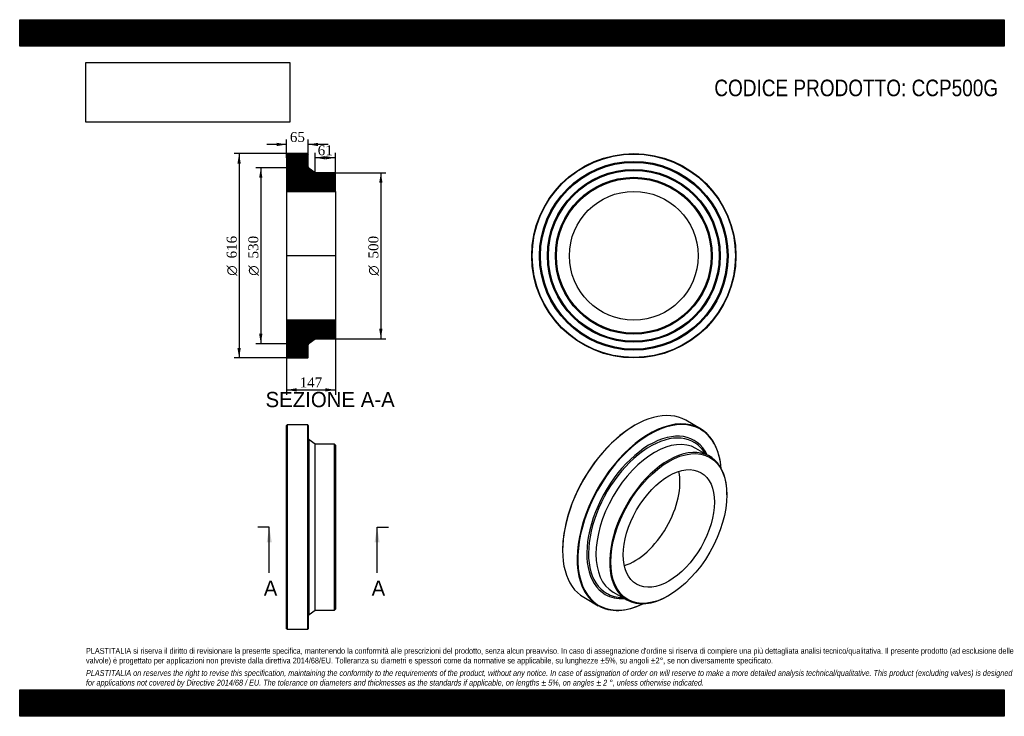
# Model space of a CAD drawing. Header units: millimetres. Extents: x 0 to 2970, y 0 to 2100.
import ezdxf
from ezdxf.enums import TextEntityAlignment as Align
from ezdxf.lldxf.tags import DXFTag

# ---------------------------------------------------------------- set-up
doc = ezdxf.new("R2010")
doc.units = ezdxf.units.MM
doc.header["$LTSCALE"] = 10
for name, color, linetype in [('CCP500G', 7, 'Continuous'), ('Default', 7, 'Continuous'), ('DV4_Default', 7, 'Continuous')]:
    doc.layers.add(name, color=color, linetype=linetype)
doc.styles.add('SEACAD_Solid_Edge_ANSI', font='seans.ttf')
doc.styles.add('SEACAD_Solid_Edge_ANSI1_Symbols', font='semeca1.ttf')
doc.styles.add('SEACAD_Times_New_Roman', font='times.ttf')
tags = doc.linetypes.add('CENTER2', pattern=[28.575, 19.05, -3.175, 3.175, -3.175]).pattern_tags.tags
tags[10:11] = [DXFTag(74, 4), DXFTag(75, 0), DXFTag(340, '0'), DXFTag(46, 0.0), DXFTag(50, 0.0), DXFTag(44, 0.0), DXFTag(45, 0.0)]
tags[8:9] = [DXFTag(74, 4), DXFTag(75, 0), DXFTag(340, '0'), DXFTag(46, 0.0), DXFTag(50, 0.0), DXFTag(44, 0.0), DXFTag(45, 0.0)]
tags[6:7] = [DXFTag(74, 4), DXFTag(75, 0), DXFTag(340, '0'), DXFTag(46, 0.0), DXFTag(50, 0.0), DXFTag(44, 0.0), DXFTag(45, 0.0)]
tags[4:5] = [DXFTag(74, 4), DXFTag(75, 0), DXFTag(340, '0'), DXFTag(46, 0.0), DXFTag(50, 0.0), DXFTag(44, 0.0), DXFTag(45, 0.0)]
doc.dimstyles.new('ANSImm', dxfattribs={"dimtxt": 30, "dimasz": 30, "dimexe": 15, "dimexo": 0, "dimgap": 7.5, "dimtad": 1, "dimdsep": 46, "dimtxsty": 'SEACAD_Times_New_Roman', "dimblk1": '_SE_FILLED', "dimblk2": '_SE_FILLED', "dimsah": 1, "dimcen": 15, "dimazin": 0, "dimtfac": 0.85, "dimtdec": 3, "dimtofl": 0, "dimtmove": 0, "dimatfit": 3, "dimfxl": 1, "dimarcsym": 0})
picture_1 = doc.add_image_def('image1.jpg', size_in_pixel=(4302, 1260))

# ---------------------------------------------------------------- blocks, each defined once
blk = doc.blocks.new('SE')
at = {"layer": 'CCP500G', "color": 7, "linetype": 'Continuous'}
for p, q in [((806.7, 878.2), (805.2, 876.7)), ((805.2, 263.7), (805.2, 876.7)), ((806.7, 878.2), (806.7, 262.2)), ((868.7, 878.2), (806.7, 878.2)), ((868.7, 262.2), (868.7, 878.2)), ((870.2, 876.7), (868.7, 878.2)), ((870.2, 876.7), (870.2, 263.7)), ((872.7, 307), (872.7, 833.5)), ((891.2, 820.2), (872.7, 833.5)), ((891.2, 320.2), (891.2, 820.2)), ((949.7, 820.2), (891.2, 820.2)), ((949.7, 320.2), (949.7, 820.2)), ((952.2, 817.7), (949.7, 820.2)), ((952.2, 817.7), (952.2, 322.7)), ((872.7, 307), (891.2, 320.2)), ((891.2, 320.2), (949.7, 320.2)), ((949.7, 320.2), (952.2, 322.7)), ((805.2, 263.7), (806.7, 262.2)), ((806.7, 262.2), (868.7, 262.2)), ((868.7, 262.2), (870.2, 263.7))]:
    blk.add_line(p, q, dxfattribs=at)
for centre, start, end in [((876.2, 838.3), 180, 234.4623), ((876.2, 302.2), 125.5377, 180)]:
    blk.add_arc(centre, 6, start, end, dxfattribs=at)
blk = doc.blocks.new('SE1')
at = {"layer": 'CCP500G', "color": 7, "linetype": 'Continuous'}
for p, q in [((2053.1, 867), (2009.3, 892.3)), ((1855.3, 877.1), (1854.2, 876.5)), ((2081.4, 783.7), (2040, 807.6)), ((2133.1, 667.2), (2133.1, 669.3)), ((1637.5, 501.1), (1637.5, 499.9)), ((1701.3, 358.9), (1745.1, 333.5)), ((1790, 374.6), (1831.4, 350.7)), ((1956.4, 363.1), (1958.1, 364.1))]:
    blk.add_line(p, q, dxfattribs=at)
for centre, major_axis, start_param, end_param in [((1855.3, 625.6), (154, 266.7), 0, 3.141593), ((1899.1, 600.3), (-154, -266.7), 2.44108, 6.283185), ((1900.2, 599.7), (153.2, 265.4), 0, 3.835604), ((1854.2, 626.2), (-153.2, -265.4), 3.926991, 5.497787), ((1900.2, 599.7), (-134, -232.2), 2.772155, 6.283185), ((1900.2, 599.7), (153.2, 265.4), 5.589174, 6.283185), ((1901.9, 598.6), (-131.6, -227.9), 2.823485, 6.283185), ((1915, 591.1), (-125, -216.5), 3.141593, 6.283185), ((1956.4, 567.2), (-125, -216.5), 2.356194, 6.283185), ((1854.2, 626.2), (-97.1, -168.2), 0.564798, 2.576794), ((1900.2, 599.7), (-134, -232.2), 0, 0.369437), ((1901.9, 598.6), (-131.6, -227.9), 0, 0.318108), ((1956.4, 567.2), (-125, -216.5), 0, 0.785398), ((1899.1, 600.3), (-154, -266.7), 0, 0.700513)]:
    blk.add_ellipse(centre, major_axis=major_axis, ratio=0.57735, start_param=start_param, end_param=end_param, dxfattribs=at)
for major_axis in [(123.8, 214.3), (-97.1, -168.2)]:
    blk.add_ellipse((1958.1, 566.2), major_axis=major_axis, ratio=0.57735, dxfattribs=at)
blk = doc.blocks.new('SE2')
at = {"layer": 'CCP500G', "color": 7, "linetype": 'Continuous'}
for radius in [308, 306.5, 284.5, 283, 281.5, 260.5, 259, 257.5, 236.5, 235, 233.5, 194.2]:
    blk.add_circle((1852.4, 1388.3), radius, dxfattribs=at)
blk = doc.blocks.new('SE4')
at = {"color": 7, "linetype": 'Continuous', "style": 'SEACAD_Solid_Edge_ANSI'}
blk.add_text('A', height=46, dxfattribs=at).set_placement((736.2, 409.2), align=Align.TOP_LEFT)
blk = doc.blocks.new('SE5')
at = {"color": 7, "linetype": 'Continuous', "style": 'SEACAD_Solid_Edge_ANSI'}
blk.add_text('A', height=46, dxfattribs=at).set_placement((1061.5, 409.2), align=Align.TOP_LEFT)
blk = doc.blocks.new('SEANNOT_GROUP')
at = {"linetype": 'Continuous'}
blk.add_hatch(color=7, dxfattribs=at).paths.add_polyline_path([(760.4, 524.2), (752.7, 570.2), (745.1, 524.2)])
at = {"color": 7, "linetype": 'Continuous'}
blk.add_lwpolyline([(752.7, 432.2), (752.7, 570.2)], dxfattribs=at)
blk = doc.blocks.new('SEANNOT_GROUP1')
at = {"linetype": 'Continuous'}
blk.add_hatch(color=7, dxfattribs=at).paths.add_polyline_path([(1085.7, 524.2), (1078.1, 570.2), (1070.4, 524.2)])
at = {"color": 7, "linetype": 'Continuous'}
blk.add_lwpolyline([(1078.1, 432.2), (1078.1, 570.2)], dxfattribs=at)
blk = doc.blocks.new('SE3')
at = {"layer": 'Default', "color": 7, "linetype": 'CENTER2'}
for p, q in [((752.7, 570.2), (718.2, 570.2)), ((1078.1, 570.2), (1112.6, 570.2))]:
    blk.add_line(p, q, dxfattribs=at)
at = {"layer": 'Default', "color": 7, "linetype": 'CENTER2', "const_width": 0.0001}
blk.add_lwpolyline([(752.7, 570.2), (1078.1, 570.2)], dxfattribs=at)
at = {"layer": 'Default'}
for name in ['SEANNOT_GROUP', 'SEANNOT_GROUP1', 'SE4', 'SE5']:
    blk.add_blockref(name, (0, 0), dxfattribs=at)
blk = doc.blocks.new('SE6')
at = {"layer": 'CCP500G', "linetype": 'Continuous'}
h = blk.add_hatch(dxfattribs=at)
h.set_pattern_fill('LINE', scale=0.629921, angle=45, style=0)
edge = h.paths.add_edge_path()
edge.add_line((949.7, 1638.3), (891.2, 1638.3))
edge.add_line((891.2, 1638.3), (872.7, 1651.5))
edge.add_arc((876.2, 1656.4), 6, 180, 234.4623, ccw=False)
edge.add_line((870.2, 1656.4), (870.2, 1694.8))
edge.add_line((870.2, 1694.8), (868.7, 1696.3))
edge.add_line((868.7, 1696.3), (806.7, 1696.3))
edge.add_line((806.7, 1696.3), (805.2, 1694.8))
edge.add_line((805.2, 1694.8), (805.2, 1672.8))
edge.add_line((805.2, 1672.8), (806.3, 1671.3))
edge.add_line((806.3, 1671.3), (805.2, 1669.8))
edge.add_line((805.2, 1669.8), (805.2, 1648.8))
edge.add_line((805.2, 1648.8), (806.3, 1647.3))
edge.add_line((806.3, 1647.3), (805.2, 1645.8))
edge.add_line((805.2, 1645.8), (805.2, 1624.8))
edge.add_line((805.2, 1624.8), (806.3, 1623.3))
edge.add_line((806.3, 1623.3), (805.2, 1621.8))
edge.add_line((805.2, 1621.8), (805.2, 1582.5))
edge.add_line((805.2, 1582.5), (952.2, 1582.5))
edge.add_line((952.2, 1582.5), (952.2, 1635.8))
edge.add_line((952.2, 1635.8), (949.7, 1638.3))
h = blk.add_hatch(dxfattribs=at)
h.set_pattern_fill('LINE', scale=0.629921, angle=45, style=0)
edge = h.paths.add_edge_path()
edge.add_line((952.2, 1140.8), (952.2, 1194.1))
edge.add_line((952.2, 1194.1), (805.2, 1194.1))
edge.add_line((805.2, 1194.1), (805.2, 1154.8))
edge.add_line((805.2, 1154.8), (806.3, 1153.3))
edge.add_line((806.3, 1153.3), (805.2, 1151.8))
edge.add_line((805.2, 1151.8), (805.2, 1130.8))
edge.add_line((805.2, 1130.8), (806.3, 1129.3))
edge.add_line((806.3, 1129.3), (805.2, 1127.8))
edge.add_line((805.2, 1127.8), (805.2, 1106.8))
edge.add_line((805.2, 1106.8), (806.3, 1105.3))
edge.add_line((806.3, 1105.3), (805.2, 1103.8))
edge.add_line((805.2, 1103.8), (805.2, 1081.8))
edge.add_line((805.2, 1081.8), (806.7, 1080.3))
edge.add_line((806.7, 1080.3), (868.7, 1080.3))
edge.add_line((868.7, 1080.3), (870.2, 1081.8))
edge.add_line((870.2, 1081.8), (870.2, 1120.2))
edge.add_arc((876.2, 1120.2), 6, 125.5377, 180, ccw=False)
edge.add_line((872.7, 1125.1), (891.2, 1138.3))
edge.add_line((891.2, 1138.3), (949.7, 1138.3))
edge.add_line((949.7, 1138.3), (952.2, 1140.8))
at = {"layer": 'CCP500G', "color": 7, "linetype": 'Continuous'}
for p, q in [((805.2, 1694.8), (806.7, 1696.3)), ((805.2, 1694.8), (805.2, 1672.8)), ((868.7, 1696.3), (806.7, 1696.3)), ((868.7, 1696.3), (870.2, 1694.8)), ((870.2, 1656.4), (870.2, 1694.8)), ((805.2, 1672.8), (805.2, 1669.8)), ((805.2, 1672.8), (806.3, 1671.3)), ((806.3, 1671.3), (805.2, 1669.8)), ((805.2, 1669.8), (805.2, 1648.8)), ((805.2, 1648.8), (805.2, 1645.8)), ((805.2, 1648.8), (806.3, 1647.3)), ((806.3, 1647.3), (805.2, 1645.8)), ((805.2, 1645.8), (805.2, 1624.8)), ((891.2, 1638.3), (872.7, 1651.5)), ((949.7, 1638.3), (891.2, 1638.3)), ((949.7, 1638.3), (952.2, 1635.8)), ((952.2, 1582.5), (952.2, 1635.8)), ((805.2, 1624.8), (805.2, 1621.8)), ((805.2, 1624.8), (806.3, 1623.3)), ((806.3, 1623.3), (805.2, 1621.8)), ((805.2, 1621.8), (805.2, 1582.5)), ((805.2, 1582.5), (805.2, 1194.1)), ((805.2, 1582.5), (952.2, 1582.5)), ((952.2, 1582.5), (952.2, 1194.1)), ((952.2, 1194.1), (805.2, 1194.1)), ((805.2, 1194.1), (805.2, 1154.8)), ((952.2, 1140.8), (952.2, 1194.1)), ((805.2, 1154.8), (805.2, 1151.8)), ((805.2, 1154.8), (806.3, 1153.3)), ((806.3, 1153.3), (805.2, 1151.8)), ((805.2, 1151.8), (805.2, 1130.8)), ((805.2, 1130.8), (805.2, 1127.8)), ((805.2, 1130.8), (806.3, 1129.3)), ((806.3, 1129.3), (805.2, 1127.8)), ((872.7, 1125.1), (891.2, 1138.3)), ((891.2, 1138.3), (949.7, 1138.3)), ((952.2, 1140.8), (949.7, 1138.3)), ((805.2, 1127.8), (805.2, 1106.8)), ((805.2, 1106.8), (805.2, 1103.8)), ((805.2, 1106.8), (806.3, 1105.3)), ((806.3, 1105.3), (805.2, 1103.8)), ((805.2, 1103.8), (805.2, 1081.8)), ((870.2, 1081.8), (870.2, 1120.2)), ((806.7, 1080.3), (805.2, 1081.8)), ((806.7, 1080.3), (868.7, 1080.3)), ((870.2, 1081.8), (868.7, 1080.3))]:
    blk.add_line(p, q, dxfattribs=at)
for centre, start, end in [((876.2, 1656.4), 180, 234.4623), ((876.2, 1120.2), 125.5377, 180)]:
    blk.add_arc(centre, 6, start, end, dxfattribs=at)
at = {"layer": 'DV4_Default', "color": 7, "linetype": 'CENTER2'}
for p, q in [((870.2, 1656.4), (870.2, 1653.3)), ((872.7, 1651.5), (870.2, 1653.3)), ((954, 1388.3), (803.5, 1388.3)), ((872.7, 1125.1), (870.2, 1123.3)), ((870.2, 1120.2), (870.2, 1123.3))]:
    blk.add_line(p, q, dxfattribs=at)
blk = doc.blocks.new('GDimGGroup')
at = {"layer": 'Default', "linetype": 'Continuous'}
for points in [[(656.9, 1666.3), (666.9, 1666.3), (661.9, 1696.3)], [(656.9, 1110.3), (661.9, 1080.3), (666.9, 1110.3)]]:
    blk.add_hatch(color=7, dxfattribs=at).paths.add_polyline_path(points)
at = {"layer": 'Default', "color": 7, "linetype": 'Continuous'}
for p, q in [((837.7, 1696.3), (646.9, 1696.3)), ((661.9, 1696.3), (661.9, 1080.3)), ((837.7, 1080.3), (646.9, 1080.3))]:
    blk.add_line(p, q, dxfattribs=at)
for s, style, p in [('616', 'SEACAD_Times_New_Roman', (624.4, 1380.3)), ('O', 'SEACAD_Solid_Edge_ANSI1_Symbols', (624.4, 1328.1))]:
    blk.add_text(s, height=30, rotation=90, dxfattribs=dict(at, style=style)).set_placement(p, align=Align.TOP_LEFT)
blk = doc.blocks.new('GDimGGroup1')
at = {"layer": 'Default', "linetype": 'Continuous'}
for points in [[(722.2, 1623.3), (732.2, 1623.3), (727.2, 1653.3)], [(722.2, 1153.3), (727.2, 1123.3), (732.2, 1153.3)]]:
    blk.add_hatch(color=7, dxfattribs=at).paths.add_polyline_path(points)
at = {"layer": 'Default', "color": 7, "linetype": 'Continuous'}
for p, q in [((870.2, 1653.3), (712.2, 1653.3)), ((727.2, 1653.3), (727.2, 1123.3)), ((870.2, 1123.3), (712.2, 1123.3))]:
    blk.add_line(p, q, dxfattribs=at)
for s, style, p in [('530', 'SEACAD_Times_New_Roman', (689.7, 1380.3)), ('O', 'SEACAD_Solid_Edge_ANSI1_Symbols', (689.7, 1328.1))]:
    blk.add_text(s, height=30, rotation=90, dxfattribs=dict(at, style=style)).set_placement(p, align=Align.TOP_LEFT)
blk = doc.blocks.new('GDimGGroup2')
at = {"layer": 'Default', "linetype": 'Continuous'}
for points in [[(1094.4, 1608.3), (1089.4, 1638.3), (1084.4, 1608.3)], [(1094.4, 1168.3), (1084.4, 1168.3), (1089.4, 1138.3)]]:
    blk.add_hatch(color=7, dxfattribs=at).paths.add_polyline_path(points)
at = {"layer": 'Default', "color": 7, "linetype": 'Continuous'}
for p, q in [((949.7, 1638.3), (1104.4, 1638.3)), ((1089.4, 1638.3), (1089.4, 1138.3)), ((949.7, 1138.3), (1104.4, 1138.3))]:
    blk.add_line(p, q, dxfattribs=at)
for s, style, p in [('500', 'SEACAD_Times_New_Roman', (1051.9, 1380.3)), ('O', 'SEACAD_Solid_Edge_ANSI1_Symbols', (1051.9, 1328.1))]:
    blk.add_text(s, height=30, rotation=90, dxfattribs=dict(at, style=style)).set_placement(p, align=Align.TOP_LEFT)
blk = doc.blocks.new('DMBLK40')
at = {"layer": 'Default', "linetype": 'Continuous'}
for points in [[(835.2, 979), (835.2, 989), (805.2, 984)], [(922.2, 979), (952.2, 984), (922.2, 989)]]:
    blk.add_hatch(color=7, dxfattribs=at).paths.add_polyline_path(points)
at = {"layer": 'Default', "color": 7, "linetype": 'Continuous'}
for p, q in [((805.2, 1194.1), (805.2, 969)), ((952.2, 1194.1), (952.2, 969)), ((805.2, 984), (952.2, 984))]:
    blk.add_line(p, q, dxfattribs=at)
at = {"layer": 'Default', "color": 7, "linetype": 'Continuous', "style": 'SEACAD_Times_New_Roman'}
blk.add_text('147', height=30, dxfattribs=at).set_placement((844.6, 1021.5), align=Align.TOP_LEFT)
blk = doc.blocks.new('_SE_FILLED')
at = {"color": 0}
blk.add_line((0, 0), (-1, 0), dxfattribs=at)
blk.add_solid([(0, 0), (-1, -0.1665), (-1, 0.1665), (0, 0)], dxfattribs=at)
blk = doc.blocks.new('DMBLK41')
at = {"layer": 'Default', "linetype": 'Continuous'}
for points in [[(775.2, 1728.9), (775.2, 1718.9), (805.2, 1723.9)], [(900.2, 1728.9), (870.2, 1723.9), (900.2, 1718.9)]]:
    blk.add_hatch(color=7, dxfattribs=at).paths.add_polyline_path(points)
at = {"layer": 'Default', "color": 7, "linetype": 'Continuous'}
for p, q in [((805.2, 1723.9), (745.2, 1723.9)), ((805.2, 1683.8), (805.2, 1738.9)), ((870.2, 1675.6), (870.2, 1738.9)), ((930.2, 1723.9), (870.2, 1723.9))]:
    blk.add_line(p, q, dxfattribs=at)
at = {"layer": 'Default', "color": 7, "linetype": 'Continuous', "style": 'SEACAD_Times_New_Roman'}
blk.add_text('65', height=30, dxfattribs=at).set_placement((815, 1761.4), align=Align.TOP_LEFT)
blk = doc.blocks.new('DMBLK42')
at = {"layer": 'Default', "linetype": 'Continuous'}
for points in [[(921.2, 1688.8), (891.2, 1683.8), (921.2, 1678.8)], [(922.2, 1688.8), (922.2, 1678.8), (952.2, 1683.8)]]:
    blk.add_hatch(color=7, dxfattribs=at).paths.add_polyline_path(points)
at = {"layer": 'Default', "color": 7, "linetype": 'Continuous'}
for p, q in [((891.2, 1638.3), (891.2, 1698.8)), ((952.2, 1582.5), (952.2, 1698.8)), ((952.2, 1683.8), (891.2, 1683.8))]:
    blk.add_line(p, q, dxfattribs=at)
at = {"layer": 'Default', "color": 7, "linetype": 'Continuous', "style": 'SEACAD_Times_New_Roman'}
blk.add_text('61', height=30, dxfattribs=at).set_placement((899, 1721.3), align=Align.TOP_LEFT)

msp = doc.modelspace()

# ---------------------------------------------------------------- hatches: boundary and pattern name
at = {"layer": 'Default', "linetype": 'Continuous'}
h = msp.add_hatch(dxfattribs=at)
h.set_pattern_fill('LINE', scale=0.629921, angle=45, style=0)
h.paths.add_polyline_path([(2970, 2020), (2970, 2100), (0, 2100), (0, 2020)])
for points in [[(2970, 2020), (2970, 2100), (0, 2100), (0, 2020)], [(2970, 0), (2970, 80), (0, 80), (0, 0)]]:
    msp.add_hatch(color=7, dxfattribs=at).paths.add_polyline_path(points)
h = msp.add_hatch(dxfattribs=at)
h.set_pattern_fill('LINE', scale=0.629921, angle=45, style=0)
h.paths.add_polyline_path([(2970, 0), (2970, 80), (0, 80), (0, 0)])

# ---------------------------------------------------------------- linework, layer by layer
at = {"layer": 'Default', "color": 7, "linetype": 'Continuous'}
for p, q in [((0, 2100), (2970, 2100)), ((0, 2020), (0, 2100)), ((2970, 2100), (2970, 2020)), ((2970, 2020), (0, 2020)), ((0, 80), (2970, 80)), ((0, 0), (0, 80)), ((2970, 80), (2970, 0)), ((2970, 0), (0, 0))]:
    msp.add_line(p, q, dxfattribs=at)

# ---------------------------------------------------------------- block references
at = {"layer": 'Default'}
for name in ['GDimGGroup', 'SE6', 'SE2', 'GDimGGroup1', 'GDimGGroup2', 'SE1', 'SE', 'SE3']:
    msp.add_blockref(name, (0, 0), dxfattribs=at)

# ---------------------------------------------------------------- texts
at = {"layer": 'Default', "color": 7, "linetype": 'Continuous', "style": 'SEACAD_Solid_Edge_ANSI'}
msp.add_text('SEZIONE A-A', height=46, dxfattribs=at).set_placement((741.612, 977.936), align=Align.TOP_LEFT)
at = {"layer": 'Default', "attachment_point": 1}
for s, insert, char_height, width in [('{\\fArial Narrow|b0||i0||c0|p34;\\C7;\\H50.;\\W1.;CODICE PRODOTTO: CCP500G}', (2095.279, 1919.342), 50, 858.5001), ("{\\fArial Narrow|b0||i0||c0|p34;\\C7;\\H17.5;\\W1.;PLASTITALIA si riserva il diritto di revisionare la presente specifica, mantenendo la conformità alle prescrizioni del prodotto, senza alcun preavviso. In caso di assegnazione d'ordine si riserva di compiere una più dettagliata analisi tecnico/qualitativa. Il presente prodotto (ad esclusione delle \\P}{\\fArial Narrow|b0||i0||c0|p34;\\C7;\\H17.5;\\W1.;valvole) è progettato per applicazioni non previste dalla direttiva 2014/68/EU. Tolleranza su diametri e spessori come da normative se applicabile, su lunghezze ±5%, su angoli ±2°, se non diversamente specificato.\\P}{\\fArial Narrow|b0||i0||c0|p34;\\C7;\\H5.;\\W1.;   \\P}{\\fArial Narrow|b0||i1||c0|p34;\\C7;\\H17.5;\\W1.;PLASTITALIA on reserves the right to revise this specification, maintaining the conformity to the requirements of the product, without any notice. In case of assignation of order on will reserve to make a more detailed analysis technical/qualitative. This product (excluding valves) is designed \\P}{\\fArial Narrow|b0||i1||c0|p34;\\C7;\\H17.5;\\W1.;for applications not covered by Directive 2014/68 / EU. The tolerance on diameters and thicknesses as the standards if applicable, on lengths ± 5%, on angles ± 2 °, unless otherwise indicated.\\P}", (200, 206.024), 17.5, 2570)]:
    msp.add_mtext(s, dxfattribs=dict(at, insert=insert, char_height=char_height, width=width))

# ---------------------------------------------------------------- dimensions: what is measured, and where the dimension line sits
at = {"layer": 'Default', "color": 7, "linetype": 'Continuous'}
for base, p1, p2, picture, middle in [((805.217, 1723.881), (870.217, 1675.585), (805.217, 1683.791), 'DMBLK41', (837.717, 1723.881)), ((891.217, 1683.781), (952.217, 1582.491), (891.217, 1638.291), 'DMBLK42', (921.717, 1683.781))]:
    dim = msp.add_linear_dim(base=base, p1=p1, p2=p2, text='\\A1;<>', dimstyle='ANSImm', dxfattribs=at)
    dim.commit()
    dim.dimension.update_dxf_attribs({"geometry": picture, "text_midpoint": middle, "dimtype": 160})
dim = msp.add_linear_dim(base=(805.217, 983.998), p1=(805.217, 1194.091), p2=(952.217, 1194.091), angle=0, text='\\A1;<>', dimstyle='ANSImm', dxfattribs=at)
dim.commit()
dim.dimension.update_dxf_attribs({"geometry": 'DMBLK40', "text_midpoint": (878.717, 983.998), "dimtype": 161})

# ---------------------------------------------------------------- pictures from other files: only their frames are drawn
image = msp.add_image(picture_1, insert=(200, 1791.032), size_in_units=(614.571, 180))
image.dxf.flags = 7

doc.saveas('drawing.dxf')
